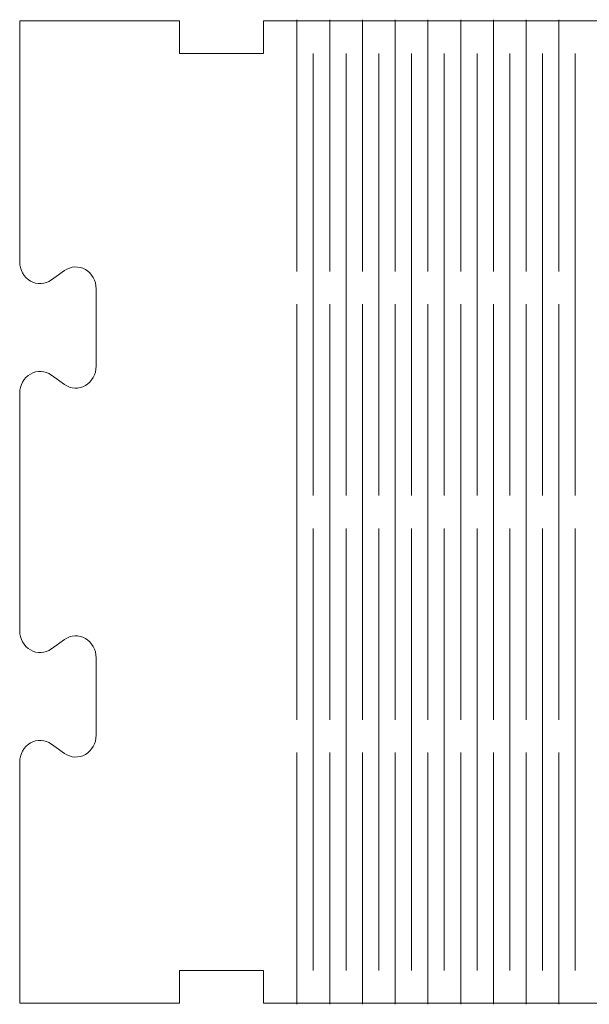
# Model space of a CAD drawing. Header units: centimetres. Extents: x -20.9 to 16.4, y -40.6 to 32.5.
# Tile 2 of 9: x -14 to -8.8, y -31.7 to -22.7. Entities that reach past the tile are written whole.
import ezdxf

# ---------------------------------------------------------------- set-up
doc = ezdxf.new("R2010")
doc.units = ezdxf.units.CM
doc.header["$MEASUREMENT"] = 0
doc.layers.add('Layer 1', color=7, linetype='Continuous')

msp = doc.modelspace()

# ---------------------------------------------------------------- linework, layer by layer
at = {"layer": 'Layer 1', "color": 250, "lineweight": 9}
msp.add_open_spline([(0.37994, -31.70031), (-1.14339, -31.70031), (-2.30674, -31.70031), (-3.83007, -31.70031), (-3.83007, -31.70031), (-3.83007, -31.4003), (-3.83007, -31.4003), (-3.83007, -31.4003), (-4.60005, -31.4003), (-4.60005, -31.4003), (-4.60005, -31.4003), (-4.60005, -31.70031), (-4.60005, -31.70031), (-4.60005, -31.70031), (-6.83006, -31.70031), (-6.83006, -31.70031), (-6.83006, -31.70031), (-6.83006, -31.4003), (-6.83006, -31.4003), (-6.83006, -31.4003), (-7.60007, -31.4003), (-7.60007, -31.4003), (-7.60007, -31.4003), (-7.60007, -31.70031), (-7.60007, -31.70031), (-9.1234, -31.70031), (-10.28672, -31.70034), (-11.81005, -31.70034), (-11.81005, -31.70034), (-11.81005, -31.40034), (-11.81005, -31.40034), (-11.81005, -31.40034), (-12.58006, -31.40034), (-12.58006, -31.40034), (-12.58006, -31.40034), (-12.58006, -31.70034), (-12.58006, -31.70034), (-12.58006, -31.70034), (-14.04507, -31.70034), (-14.04507, -31.70034), (-14.04507, -31.70034), (-14.04507, -29.49273), (-14.04507, -29.49273), (-14.04507, -29.41896), (-14.00715, -29.35119), (-13.94647, -29.31641), (-13.88579, -29.28159), (-13.81213, -29.2854), (-13.75484, -29.32632), (-13.75484, -29.32632), (-13.63529, -29.41173), (-13.63529, -29.41173), (-13.57799, -29.45265), (-13.50433, -29.45646), (-13.44366, -29.42164), (-13.38298, -29.38686), (-13.34506, -29.31909), (-13.34506, -29.24533), (-13.34506, -29.24533), (-13.34506, -28.53533), (-13.34506, -28.53533), (-13.34506, -28.46159), (-13.38298, -28.39379), (-13.44366, -28.35901), (-13.50433, -28.32422), (-13.57799, -28.328), (-13.63529, -28.36892), (-13.63529, -28.36892), (-13.75484, -28.45433), (-13.75484, -28.45433), (-13.81213, -28.49525), (-13.88579, -28.49906), (-13.94647, -28.46428), (-14.00715, -28.42946), (-14.04507, -28.36169), (-14.04507, -28.28792), (-14.04507, -28.28792), (-14.04507, -26.11273), (-14.04507, -26.11273), (-14.04507, -26.03896), (-14.00715, -25.9712), (-13.94647, -25.93641), (-13.88579, -25.90159), (-13.81213, -25.9054), (-13.75484, -25.94632), (-13.75484, -25.94632), (-13.63529, -26.03173), (-13.63529, -26.03173), (-13.57799, -26.07265), (-13.50433, -26.07643), (-13.44366, -26.04165), (-13.38298, -26.00686), (-13.34506, -25.93909), (-13.34506, -25.86533), (-13.34506, -25.86533), (-13.34506, -25.15533), (-13.34506, -25.15533), (-13.34506, -25.0816), (-13.38298, -25.01379), (-13.44366, -24.97901), (-13.50433, -24.94419), (-13.57799, -24.948), (-13.63529, -24.98892), (-13.63529, -24.98892), (-13.75484, -25.07433), (-13.75484, -25.07433), (-13.81213, -25.11525), (-13.88579, -25.11906), (-13.94647, -25.08424), (-14.00715, -25.04946), (-14.04507, -24.98169), (-14.04507, -24.90792), (-14.04507, -24.90792), (-14.04507, -22.70031), (-14.04507, -22.70031), (-14.04507, -22.70031), (-12.58006, -22.70031), (-12.58006, -22.70031), (-12.58006, -22.70031), (-12.58006, -23.00031), (-12.58006, -23.00031), (-12.58006, -23.00031), (-11.81005, -23.00031), (-11.81005, -23.00031), (-11.81005, -23.00031), (-11.81005, -22.70031), (-11.81005, -22.70031), (-10.28672, -22.70031), (-9.1234, -22.70031), (-7.60007, -22.70031), (-7.60007, -22.70031), (-7.60007, -23.00031), (-7.60007, -23.00031), (-7.60007, -23.00031), (-6.83006, -23.00031), (-6.83006, -23.00031), (-6.83006, -23.00031), (-6.83006, -22.70031), (-6.83006, -22.70031), (-6.83006, -22.70031), (-4.60005, -22.70031), (-4.60005, -22.70031), (-4.60005, -22.70031), (-4.60005, -23.00031), (-4.60005, -23.00031), (-4.60005, -23.00031), (-3.83007, -23.00031), (-3.83007, -23.00031), (-3.83007, -23.00031), (-3.83007, -22.70031), (-3.83007, -22.70031), (-2.30674, -22.70031), (-1.14339, -22.70031), (0.37994, -22.70031), (0.37994, -22.70031), (0.37994, -23.00031), (0.37994, -23.00031), (0.37994, -23.00031), (1.14995, -23.00031), (1.14995, -23.00031), (1.14995, -23.00031), (1.14995, -22.70031), (1.14995, -22.70031), (1.14995, -22.70031), (1.91495, -22.70031), (1.91495, -22.70031), (1.91495, -22.70031), (1.91495, -24.90792), (1.91495, -24.90792), (1.91495, -24.98165), (1.95284, -25.04942), (2.01351, -25.08424), (2.07423, -25.11903), (2.14785, -25.11522), (2.20514, -25.07433), (2.20514, -25.07433), (2.32473, -24.98889), (2.32473, -24.98889), (2.38202, -24.948), (2.45568, -24.94419), (2.51636, -24.97897), (2.57704, -25.01376), (2.61493, -25.0816), (2.61493, -25.15533), (2.61493, -25.15533), (2.61493, -25.86533), (2.61493, -25.86533), (2.61493, -25.93902), (2.57704, -26.00686), (2.51636, -26.04165), (2.45568, -26.07643), (2.38202, -26.07262), (2.32473, -26.03173), (2.32473, -26.03173), (2.20514, -25.94629), (2.20514, -25.94629), (2.14785, -25.9054), (2.07423, -25.90159), (2.01351, -25.93638), (1.95284, -25.97116), (1.91495, -26.03896), (1.91495, -26.11269), (1.91495, -26.11269), (1.91495, -28.28792), (1.91495, -28.28792), (1.91495, -28.36165), (1.95284, -28.42946), (2.01351, -28.46424), (2.07423, -28.49902), (2.14785, -28.49521), (2.20514, -28.45433), (2.20514, -28.45433), (2.32473, -28.36888), (2.32473, -28.36888), (2.38202, -28.328), (2.45568, -28.32419), (2.51636, -28.35897), (2.57704, -28.39376), (2.61493, -28.46159), (2.61493, -28.53533), (2.61493, -28.53533), (2.61493, -29.24529), (2.61493, -29.24529), (2.61493, -29.31906), (2.57704, -29.38686), (2.51636, -29.42164), (2.45568, -29.45643), (2.38202, -29.45262), (2.32473, -29.41173), (2.32473, -29.41173), (2.20514, -29.32629), (2.20514, -29.32629), (2.14785, -29.2854), (2.07423, -29.28159), (2.01351, -29.31638), (1.95284, -29.35116), (1.91495, -29.41896), (1.91495, -29.49269), (1.91495, -29.49269), (1.91495, -31.70031), (1.91495, -31.70031), (1.91495, -31.70031), (1.14995, -31.70031), (1.14995, -31.70031), (1.14995, -31.70031), (1.14995, -31.4003), (1.14995, -31.4003), (1.14995, -31.4003), (0.37994, -31.4003), (0.37994, -31.4003), (0.37994, -31.4003), (0.37994, -31.70031), (0.37994, -31.70031)], degree=3, knots=[0, 0, 0, 0, 0.0119048, 0.0119048, 0.0119048, 0.0238095, 0.0238095, 0.0238095, 0.0357143, 0.0357143, 0.0357143, 0.047619, 0.047619, 0.047619, 0.0595238, 0.0595238, 0.0595238, 0.0714286, 0.0714286, 0.0714286, 0.0833333, 0.0833333, 0.0833333, 0.0952381, 0.0952381, 0.0952381, 0.1071429, 0.1071429, 0.1071429, 0.1190476, 0.1190476, 0.1190476, 0.1309524, 0.1309524, 0.1309524, 0.1428571, 0.1428571, 0.1428571, 0.1547619, 0.1547619, 0.1547619, 0.1666667, 0.1666667, 0.1666667, 0.1785714, 0.1785714, 0.1785714, 0.1904762, 0.1904762, 0.1904762, 0.202381, 0.202381, 0.202381, 0.2142857, 0.2142857, 0.2142857, 0.2261905, 0.2261905, 0.2261905, 0.2380952, 0.2380952, 0.2380952, 0.25, 0.25, 0.25, 0.2619048, 0.2619048, 0.2619048, 0.2738095, 0.2738095, 0.2738095, 0.2857143, 0.2857143, 0.2857143, 0.297619, 0.297619, 0.297619, 0.3095238, 0.3095238, 0.3095238, 0.3214286, 0.3214286, 0.3214286, 0.3333333, 0.3333333, 0.3333333, 0.3452381, 0.3452381, 0.3452381, 0.3571429, 0.3571429, 0.3571429, 0.3690476, 0.3690476, 0.3690476, 0.3809524, 0.3809524, 0.3809524, 0.3928571, 0.3928571, 0.3928571, 0.4047619, 0.4047619, 0.4047619, 0.4166667, 0.4166667, 0.4166667, 0.4285714, 0.4285714, 0.4285714, 0.4404762, 0.4404762, 0.4404762, 0.452381, 0.452381, 0.452381, 0.4642857, 0.4642857, 0.4642857, 0.4761905, 0.4761905, 0.4761905, 0.4880952, 0.4880952, 0.4880952, 0.5, 0.5, 0.5, 0.5119048, 0.5119048, 0.5119048, 0.5238095, 0.5238095, 0.5238095, 0.5357143, 0.5357143, 0.5357143, 0.547619, 0.547619, 0.547619, 0.5595238, 0.5595238, 0.5595238, 0.5714286, 0.5714286, 0.5714286, 0.5833333, 0.5833333, 0.5833333, 0.5952381, 0.5952381, 0.5952381, 0.6071429, 0.6071429, 0.6071429, 0.6190476, 0.6190476, 0.6190476, 0.6309524, 0.6309524, 0.6309524, 0.6428571, 0.6428571, 0.6428571, 0.6547619, 0.6547619, 0.6547619, 0.6666667, 0.6666667, 0.6666667, 0.6785714, 0.6785714, 0.6785714, 0.6904762, 0.6904762, 0.6904762, 0.702381, 0.702381, 0.702381, 0.7142857, 0.7142857, 0.7142857, 0.7261905, 0.7261905, 0.7261905, 0.7380952, 0.7380952, 0.7380952, 0.75, 0.75, 0.75, 0.7619048, 0.7619048, 0.7619048, 0.7738095, 0.7738095, 0.7738095, 0.7857143, 0.7857143, 0.7857143, 0.797619, 0.797619, 0.797619, 0.8095238, 0.8095238, 0.8095238, 0.8214286, 0.8214286, 0.8214286, 0.8333333, 0.8333333, 0.8333333, 0.8452381, 0.8452381, 0.8452381, 0.8571429, 0.8571429, 0.8571429, 0.8690476, 0.8690476, 0.8690476, 0.8809524, 0.8809524, 0.8809524, 0.8928571, 0.8928571, 0.8928571, 0.9047619, 0.9047619, 0.9047619, 0.9166667, 0.9166667, 0.9166667, 0.9285714, 0.9285714, 0.9285714, 0.9404762, 0.9404762, 0.9404762, 0.952381, 0.952381, 0.952381, 0.9642857, 0.9642857, 0.9642857, 0.9761905, 0.9761905, 0.9761905, 0.9880952, 0.9880952, 0.9880952, 1, 1, 1, 1], dxfattribs=at)
at = {"layer": 'Layer 1', "color": 240, "lineweight": 9}
for points in [[(-11.50506, -22.69033), (-11.50506, -22.69033), (-11.50506, -24.99778), (-11.50506, -24.99778)], [(-11.20506, -22.69033), (-11.20506, -22.69033), (-11.20506, -24.99778), (-11.20506, -24.99778)], [(-10.90506, -22.69033), (-10.90506, -22.69033), (-10.90506, -24.99778), (-10.90506, -24.99778)], [(-10.60506, -22.69033), (-10.60506, -22.69033), (-10.60506, -24.99778), (-10.60506, -24.99778)], [(-10.30506, -22.69033), (-10.30506, -22.69033), (-10.30506, -24.99778), (-10.30506, -24.99778)], [(-10.00506, -22.69033), (-10.00506, -22.69033), (-10.00506, -24.99778), (-10.00506, -24.99778)], [(-9.70506, -22.69033), (-9.70506, -22.69033), (-9.70506, -24.99778), (-9.70506, -24.99778)], [(-9.40506, -22.69033), (-9.40506, -22.69033), (-9.40506, -24.99778), (-9.40506, -24.99778)], [(-9.10506, -22.69033), (-9.10506, -22.69033), (-9.10506, -24.99778), (-9.10506, -24.99778)], [(-11.35506, -27.05033), (-11.35506, -27.05033), (-11.35506, -22.99988), (-11.35506, -22.99988)], [(-11.05506, -27.05033), (-11.05506, -27.05033), (-11.05506, -22.99988), (-11.05506, -22.99988)], [(-10.75506, -27.05033), (-10.75506, -27.05033), (-10.75506, -22.99988), (-10.75506, -22.99988)], [(-10.45506, -27.05033), (-10.45506, -27.05033), (-10.45506, -22.99988), (-10.45506, -22.99988)], [(-10.15507, -27.05033), (-10.15507, -27.05033), (-10.15507, -22.99988), (-10.15507, -22.99988)], [(-9.85506, -27.05033), (-9.85506, -27.05033), (-9.85506, -22.99988), (-9.85506, -22.99988)], [(-9.55506, -27.05033), (-9.55506, -27.05033), (-9.55506, -22.99988), (-9.55506, -22.99988)], [(-9.25506, -27.05033), (-9.25506, -27.05033), (-9.25506, -22.99988), (-9.25506, -22.99988)], [(-8.95506, -27.05033), (-8.95506, -27.05033), (-8.95506, -22.99988), (-8.95506, -22.99988)], [(-11.50506, -25.29777), (-11.50506, -25.29777), (-11.50506, -29.1029), (-11.50506, -29.1029)], [(-11.20506, -25.29777), (-11.20506, -25.29777), (-11.20506, -29.1029), (-11.20506, -29.1029)], [(-10.90506, -25.29777), (-10.90506, -25.29777), (-10.90506, -29.1029), (-10.90506, -29.1029)], [(-10.60506, -25.29777), (-10.60506, -25.29777), (-10.60506, -29.1029), (-10.60506, -29.1029)], [(-10.30506, -25.29777), (-10.30506, -25.29777), (-10.30506, -29.1029), (-10.30506, -29.1029)], [(-10.00506, -25.29777), (-10.00506, -25.29777), (-10.00506, -29.1029), (-10.00506, -29.1029)], [(-9.70506, -25.29777), (-9.70506, -25.29777), (-9.70506, -29.1029), (-9.70506, -29.1029)], [(-9.40506, -25.29777), (-9.40506, -25.29777), (-9.40506, -29.1029), (-9.40506, -29.1029)], [(-9.10506, -25.29777), (-9.10506, -25.29777), (-9.10506, -29.1029), (-9.10506, -29.1029)], [(-11.35506, -31.40078), (-11.35506, -31.40078), (-11.35506, -27.35032), (-11.35506, -27.35032)], [(-11.05506, -31.40078), (-11.05506, -31.40078), (-11.05506, -27.35032), (-11.05506, -27.35032)], [(-10.75506, -31.40078), (-10.75506, -31.40078), (-10.75506, -27.35032), (-10.75506, -27.35032)], [(-10.45506, -31.40078), (-10.45506, -31.40078), (-10.45506, -27.35032), (-10.45506, -27.35032)], [(-10.15507, -31.40078), (-10.15507, -31.40078), (-10.15507, -27.35032), (-10.15507, -27.35032)], [(-9.85506, -31.40078), (-9.85506, -31.40078), (-9.85506, -27.35032), (-9.85506, -27.35032)], [(-9.55506, -31.40078), (-9.55506, -31.40078), (-9.55506, -27.35032), (-9.55506, -27.35032)], [(-9.25506, -31.40078), (-9.25506, -31.40078), (-9.25506, -27.35032), (-9.25506, -27.35032)], [(-8.95506, -31.40078), (-8.95506, -31.40078), (-8.95506, -27.35032), (-8.95506, -27.35032)], [(-11.50506, -29.40289), (-11.50506, -29.40289), (-11.50506, -31.71034), (-11.50506, -31.71034)], [(-11.20506, -29.40289), (-11.20506, -29.40289), (-11.20506, -31.71034), (-11.20506, -31.71034)], [(-10.90506, -29.40289), (-10.90506, -29.40289), (-10.90506, -31.71034), (-10.90506, -31.71034)], [(-10.60506, -29.40289), (-10.60506, -29.40289), (-10.60506, -31.71034), (-10.60506, -31.71034)], [(-10.30506, -29.40289), (-10.30506, -29.40289), (-10.30506, -31.71034), (-10.30506, -31.71034)], [(-10.00506, -29.40289), (-10.00506, -29.40289), (-10.00506, -31.71034), (-10.00506, -31.71034)], [(-9.70506, -29.40289), (-9.70506, -29.40289), (-9.70506, -31.71034), (-9.70506, -31.71034)], [(-9.40506, -29.40289), (-9.40506, -29.40289), (-9.40506, -31.71034), (-9.40506, -31.71034)], [(-9.10506, -29.40289), (-9.10506, -29.40289), (-9.10506, -31.71034), (-9.10506, -31.71034)]]:
    msp.add_open_spline(points, degree=3, dxfattribs=at)

doc.saveas('drawing.dxf')
